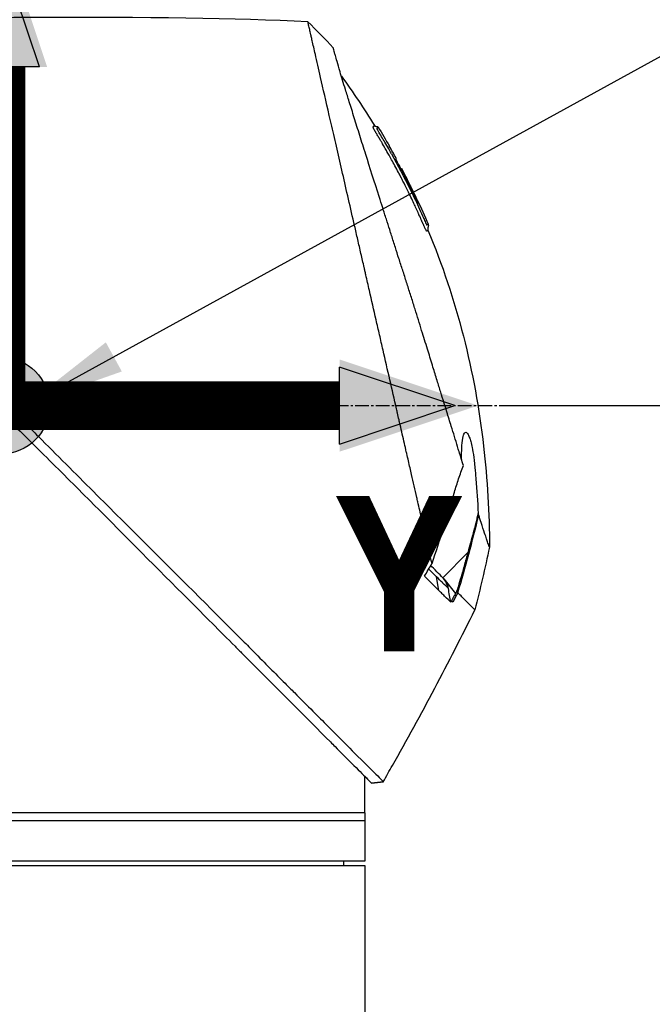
# Model space of a CAD drawing. Header units: millimetres. Extents: x 0 to 4378, y 0 to 2376.
# Tile 155 of 224: x 1695 to 1773, y 1566 to 1687. Entities that reach past the tile are written whole.
import ezdxf

# ---------------------------------------------------------------- set-up
doc = ezdxf.new("R2010")
doc.units = ezdxf.units.MM
doc.header["$LTSCALE"] = 0.2
doc.linetypes.add('CENTER2', pattern=[1.125, 0.75, -0.125, 0.125, -0.125])
for name, color, linetype in [('02_Center Line', 1, 'CENTER2'), ('07_Special Line2', 76, 'Continuous'), ('12_Before Rev.Num.', 5, 'Continuous')]:
    doc.layers.add(name, color=color, linetype=linetype)
doc.layers.add('14_Mark', color=7, linetype='Continuous', true_color=0xe03c31)
doc.styles.add('Rainbow-5.0 Style', font='malgunsl.ttf')
doc.dimstyles.new('Rainbow-5.0 Style', dxfattribs={"dimtxt": 4, "dimasz": 2.5, "dimexe": 1, "dimexo": 1, "dimgap": 1, "dimtad": 1, "dimdsep": 46, "dimtxsty": 'Rainbow-5.0 Style', "dimcen": 0, "dimclrd": 251, "dimclre": 251, "dimclrt": 7, "dimazin": 3, "dimtp": 0.1, "dimtm": 0.1, "dimtfac": 0.61, "dimtmove": 0, "dimatfit": 3, "dimfxl": 1, "dimlwd": -1, "dimlwe": -1, "dimarcsym": 1})

# ---------------------------------------------------------------- blocks, each defined once
blk = doc.blocks.new('*D130')
at = {"color": 251, "linetype": 'ByBlock', "transparency": 16777216}
for p, q in [((1755.7, 1639.53), (1891.38, 1639.53)), ((1887.38, 1279.38), (1887.38, 1629.53)), ((1722.43, 1269.38), (1891.38, 1269.38))]:
    blk.add_line(p, q, dxfattribs=at)
at = {"color": 251, "transparency": 16777216}
for points in [[(1885.72, 1629.53), (1889.05, 1629.53), (1887.38, 1639.53)], [(1885.72, 1279.38), (1889.05, 1279.38), (1887.38, 1269.38)]]:
    blk.add_solid(points, dxfattribs=at)
at = {"layer": 'Defpoints', "color": 0, "transparency": 16777216}
for p in [(1751.7, 1639.53), (1887.38, 1639.53), (1718.43, 1269.38)]:
    blk.add_point(p, dxfattribs=at)
at = {"color": 7, "transparency": 16777216, "insert": (1875.06, 1454.46), "char_height": 16, "attachment_point": 5, "rotation": 90, "style": 'Rainbow-5.0 Style'}
blk.add_mtext('370.15', dxfattribs=at)
blk = doc.blocks.new('*D131')
at = {"color": 251, "linetype": 'ByBlock', "transparency": 16777216}
for p, q in [((1638.55, 1756.68), (1891.38, 1756.68)), ((1887.38, 1649.53), (1887.38, 1746.68)), ((1755.7, 1639.53), (1891.38, 1639.53))]:
    blk.add_line(p, q, dxfattribs=at)
at = {"color": 251, "transparency": 16777216}
for points in [[(1885.72, 1746.68), (1889.05, 1746.68), (1887.38, 1756.68)], [(1885.72, 1649.53), (1889.05, 1649.53), (1887.38, 1639.53)]]:
    blk.add_solid(points, dxfattribs=at)
at = {"layer": 'Defpoints', "color": 0, "transparency": 16777216}
for p in [(1634.55, 1756.68), (1887.38, 1756.68), (1751.7, 1639.53)]:
    blk.add_point(p, dxfattribs=at)
at = {"color": 7, "transparency": 16777216, "insert": (1875.07, 1698.11), "char_height": 16, "attachment_point": 5, "rotation": 90, "style": 'Rainbow-5.0 Style'}
blk.add_mtext('117.15', dxfattribs=at)
blk = doc.blocks.new('*D132')
at = {"color": 251, "linetype": 'ByBlock', "transparency": 16777216}
for p, q in [((1638.55, 1756.68), (1943.4, 1756.68)), ((1939.4, 1746.68), (1939.4, 866.68)), ((1814.42, 856.68), (1943.4, 856.68))]:
    blk.add_line(p, q, dxfattribs=at)
at = {"color": 251, "transparency": 16777216}
for points in [[(1937.74, 1746.68), (1941.07, 1746.68), (1939.4, 1756.68)], [(1937.74, 866.68), (1941.07, 866.68), (1939.4, 856.68)]]:
    blk.add_solid(points, dxfattribs=at)
at = {"layer": 'Defpoints', "color": 0, "transparency": 16777216}
for p in [(1634.55, 1756.68), (1810.42, 856.68), (1939.4, 856.68)]:
    blk.add_point(p, dxfattribs=at)
at = {"color": 7, "transparency": 16777216, "insert": (1927.12, 1306.68), "char_height": 16, "attachment_point": 5, "rotation": 90, "style": 'Rainbow-5.0 Style'}
blk.add_mtext('900', dxfattribs=at)
blk = doc.blocks.new('Blk$A37R2-3W24R')
for p, q in [((7.74, 1013.49), (7.74, 1013.49)), ((8.94, 1011.94), (8.93, 1011.93)), ((9.79, 1010.39), (9.79, 1010.39)), ((10.29, 1008.97), (10.29, 1008.98)), ((10.38, 1009.06), (10.43, 1009.11)), ((10.46, 1009.15), (10.46, 1009.15)), ((18.66, 961.7), (15.54, 958.57)), ((14.44, 959.01), (14.44, 959.01)), ((15.07, 956.97), (14.76, 958.69)), ((15.68, 958.42), (17.13, 956.62)), ((15.98, 957.48), (15.98, 957.48)), ((17.36, 956.75), (17.36, 956.75)), ((5.9, 933), (5.9, 934)), ((6.74, 933.16), (8.19, 933.34)), ((8.19, 933.34), (8.19, 933.34)), ((5.9, 929.5), (5.9, 932.5)), ((5.9, 929.5), (-84.1, 929.5)), ((5.9, 929.5), (5.9, 923.5)), ((5.9, 928.5), (-84.1, 928.5)), ((5.9, 923.5), (-84.1, 923.5)), ((-84.1, 923), (5.9, 923)), ((3.29, 923), (3.3, 923.5)), ((5.9, 923), (5.9, 719.1))]:
    blk.add_line(p, q)
for centre, major_axis, ratio, start_param, end_param in [((-345.1, 997.6), (-366.09, -26.02), 0.042138, 3.488133, 3.909025), ((-0.48, 1024.81), (-7.47, 7.7), 0.120793, 4.50015, 4.924628), ((-73.55, 964.88), (-45.52, 83.34), 1, 4.712389, 4.730948), ((-73.55, 964.88), (47.06, -82.48), 1, 1.552239, 1.570796), ((-48.79, 943.69), (61.32, 61.29), 0.000012, 6.229279, 6.245754), ((-163.81, 1010.5), (-44.19, -183.8), 1, 1.51817, 1.570796), ((-2401.35, 2396.85), (-765.25, 2704.52), 0.999799, 3.899585, 3.900232), ((-10.44, 981.83), (29.37, -28.27), 0.004865, 5.887634, 5.901943), ((22.59, 953.11), (-157.24, -287.66), 0.019111, 4.710355, 4.714425), ((-9.64, 982.72), (29.02, -28.06), 0.006576, 0.377371, 0.391215), ((-72.8, 991.8), (92.5, 175.69), 0.499327, 4.653394, 4.763255), ((-331.93, 1128.58), (133.4, 370.15), 0.996605, 4.537773, 4.543581)]:
    blk.add_ellipse(centre, major_axis=major_axis, ratio=ratio, start_param=start_param, end_param=end_param)
for points, knots in [([(14.21, 960.31), (13.74, 962.33), (13.24, 964.52), (12.62, 967.25), (12.53, 967.6), (12.41, 968.14), (12.37, 968.32), (12.11, 969.47), (11.91, 970.35), (11.56, 971.86), (11.43, 972.45), (11.23, 973.31), (11.16, 973.62), (11.07, 974), (11.05, 974.08), (10.96, 974.48), (10.88, 974.82), (10.63, 975.92), (10.45, 976.7), (10.22, 977.69), (10.18, 977.89), (10.07, 978.37), (10.01, 978.64), (9.91, 979.08), (9.86, 979.26), (9.28, 981.81), (8.72, 984.25), (8.01, 987.34), (7.87, 987.97), (7.58, 989.22), (7.44, 989.83), (7.02, 991.67), (6.75, 992.88), (6.39, 994.41), (6.32, 994.73), (6.17, 995.37), (6.1, 995.69), (5.99, 996.18), (5.95, 996.33), (5.88, 996.64), (5.85, 996.79), (5.69, 997.5), (5.55, 998.07), (5.36, 998.94), (5.29, 999.23), (5.16, 999.81), (5.09, 1000.09), (4.89, 1000.95), (4.77, 1001.52), (4.38, 1003.19), (4.13, 1004.3), (3.63, 1006.46), (3.39, 1007.52), (2.92, 1009.59), (2.69, 1010.59), (2.35, 1012.05), (2.24, 1012.53), (2.03, 1013.47), (1.92, 1013.93), (1.71, 1014.83), (1.61, 1015.28), (1.11, 1017.45), (0.75, 1019.02), (0.19, 1021.48), (-0.03, 1022.44), (-0.36, 1023.9), (-0.49, 1024.47), (-0.65, 1025.14), (-0.69, 1025.31), (-0.74, 1025.55), (-0.76, 1025.62), (-0.8, 1025.82), (-0.83, 1025.94), (-0.9, 1026.25), (-0.94, 1026.43), (-1, 1026.7), (-1.03, 1026.8), (-1.06, 1026.92), (-1.06, 1026.96), (-1.09, 1027.09), (-1.11, 1027.17), (-1.14, 1027.28), (-1.14, 1027.31), (-1.14, 1027.31)], [0.000001, 0.000001, 0.000001, 0.000001, 0.87198, 0.87198, 0.998176, 0.998176, 1.064575, 1.064575, 1.41457, 1.41457, 1.596219, 1.596219, 1.693857, 1.693857, 1.719166, 1.719166, 1.837725, 1.837725, 2.111396, 2.111396, 2.182409, 2.182409, 2.276499, 2.276499, 2.337341, 2.337341, 3.162147, 3.162147, 3.373842, 3.373842, 3.579811, 3.579811, 3.984502, 3.984502, 4.09507, 4.09507, 4.202311, 4.202311, 4.255972, 4.255972, 4.304596, 4.304596, 4.486711, 4.486711, 4.581165, 4.581165, 4.673894, 4.673894, 4.859509, 4.859509, 5.231419, 5.231419, 5.60592, 5.60592, 5.979077, 5.979077, 6.165933, 6.165933, 6.351964, 6.351964, 6.539189, 6.539189, 7.288579, 7.288579, 7.860772, 7.860772, 8.290537, 8.290537, 8.451715, 8.451715, 8.522248, 8.522248, 8.654959, 8.654959, 8.889881, 8.889881, 9.06617, 9.06617, 9.132077, 9.132077, 9.362293, 9.362293, 9.592797, 9.592797, 9.592797, 9.592797]), ([(18.09, 972.45), (18, 972.73), (17.91, 973.02), (17.74, 973.59), (17.64, 973.89), (17.49, 974.38), (17.43, 974.58), (17.12, 975.6), (16.86, 976.44), (16.41, 977.88), (16.23, 978.47), (15.8, 979.86), (15.55, 980.68), (15.14, 981.98), (15, 982.46), (14.68, 983.5), (14.5, 984.05), (14.13, 985.26), (13.93, 985.91), (13.5, 987.31), (13.27, 988.06), (12.76, 989.69), (12.5, 990.56), (12.15, 991.66), (12.08, 991.88), (11.86, 992.6), (11.7, 993.1), (11.38, 994.09), (11.23, 994.59), (10.91, 995.58), (10.75, 996.08), (10.43, 997.06), (10.27, 997.56), (9.97, 998.48), (9.82, 998.95), (9.6, 999.65), (9.52, 999.9), (9.28, 1000.64), (9.13, 1001.12), (8.84, 1002.03), (8.7, 1002.46), (8.41, 1003.36), (8.26, 1003.84), (7.96, 1004.77), (7.82, 1005.23), (7.09, 1007.51), (6.54, 1009.25), (5.89, 1011.3), (5.77, 1011.7), (5.52, 1012.49), (5.39, 1012.88), (5.04, 1014.02), (4.81, 1014.74), (4.38, 1016.13), (4.17, 1016.79), (3.81, 1017.94), (3.66, 1018.44), (3.25, 1019.75), (3.03, 1020.49), (2.69, 1021.61), (2.57, 1022.03), (2.38, 1022.67), (2.31, 1022.92), (2.21, 1023.28), (2.17, 1023.42), (2.13, 1023.58), (2.12, 1023.62), (2.07, 1023.79), (2.05, 1023.9), (2.01, 1024.03), (2, 1024.07), (2, 1024.07)], [0.000001, 0.000001, 0.000001, 0.000001, 0.11946, 0.11946, 0.241052, 0.241052, 0.321692, 0.321692, 0.643653, 0.643653, 0.858623, 0.858623, 1.144694, 1.144694, 1.308122, 1.308122, 1.494874, 1.494874, 1.708069, 1.708069, 1.951832, 1.951832, 2.230695, 2.230695, 2.303189, 2.303189, 2.46479, 2.46479, 2.625297, 2.625297, 2.787922, 2.787922, 2.946664, 2.946664, 3.08253, 3.08253, 3.156368, 3.156368, 3.305764, 3.305764, 3.43529, 3.43529, 3.579096, 3.579096, 3.721833, 3.721833, 4.292184, 4.292184, 4.435257, 4.435257, 4.578157, 4.578157, 4.862917, 4.862917, 5.148905, 5.148905, 5.393875, 5.393875, 5.822939, 5.822939, 6.144758, 6.144758, 6.385994, 6.385994, 6.566823, 6.566823, 6.63475, 6.63475, 6.873456, 6.873456, 7.112007, 7.112007, 7.112007, 7.112007]), ([(12.82, 1002.97), (12.8, 1003.01), (12.77, 1003.07), (12.73, 1003.17), (12.72, 1003.2), (12.7, 1003.23), (12.69, 1003.26), (12.61, 1003.43), (12.57, 1003.52), (12.57, 1003.52), (12.57, 1003.52), (12.55, 1003.56), (12.55, 1003.58), (12.36, 1004.01), (12.16, 1004.43), (11.97, 1004.85), (11.85, 1005.1), (11.73, 1005.35), (11.61, 1005.6), (11.47, 1005.9), (11.33, 1006.17), (11.21, 1006.42), (10.98, 1006.88), (10.79, 1007.27), (10.62, 1007.59), (10.55, 1007.73), (10.48, 1007.86), (10.43, 1007.97), (10.22, 1008.38), (10.1, 1008.61), (10.07, 1008.66), (9.92, 1008.94), (9.77, 1009.23), (9.62, 1009.51), (9.48, 1009.75), (9.35, 1010), (9.21, 1010.24), (8.98, 1010.67), (8.79, 1011.01), (8.64, 1011.27), (8.53, 1011.47), (8.44, 1011.62), (8.38, 1011.72), (8.15, 1012.13), (8.01, 1012.36), (7.99, 1012.41), (7.96, 1012.44), (7.94, 1012.47), (7.93, 1012.51), (7.9, 1012.56), (7.87, 1012.6), (7.85, 1012.64), (7.8, 1012.73), (7.76, 1012.79), (7.72, 1012.85), (7.72, 1012.86), (7.71, 1012.88), (7.7, 1012.89), (7.67, 1012.93), (7.65, 1012.97), (7.64, 1012.99), (7.64, 1013), (7.63, 1013.01), (7.62, 1013.02), (7.62, 1013.03), (7.61, 1013.04), (7.6, 1013.05), (7.6, 1013.05), (7.6, 1013.06), (7.6, 1013.06), (7.57, 1013.11), (7.54, 1013.16), (7.52, 1013.19), (7.45, 1013.3), (7.41, 1013.37), (7.39, 1013.41), (7.38, 1013.43), (7.36, 1013.46), (7.34, 1013.49), (7.33, 1013.5), (7.32, 1013.52), (7.32, 1013.53), (7.31, 1013.54), (7.31, 1013.54), (7.31, 1013.55), (7.3, 1013.56), (7.29, 1013.57), (7.28, 1013.59), (7.27, 1013.61), (7.26, 1013.62), (7.25, 1013.64), (7.25, 1013.65), (7.24, 1013.66), (7.22, 1013.69), (7.21, 1013.71), (7.2, 1013.73), (7.19, 1013.75), (7.16, 1013.8), (7.13, 1013.85), (7.11, 1013.89), (7.08, 1013.95), (7.05, 1014), (7.03, 1014.04), (7.02, 1014.07), (7, 1014.1), (6.99, 1014.12), (6.98, 1014.14), (6.98, 1014.15), (6.97, 1014.16), (6.97, 1014.16), (6.97, 1014.17), (6.97, 1014.17), (6.96, 1014.19), (6.95, 1014.22), (6.94, 1014.25), (6.93, 1014.25), (6.93, 1014.26), (6.93, 1014.26), (6.93, 1014.27), (6.93, 1014.27), (6.93, 1014.28), (6.93, 1014.28), (6.92, 1014.29), (6.92, 1014.3), (6.92, 1014.3), (6.92, 1014.31), (6.92, 1014.31), (6.92, 1014.32), (6.95, 1014.34), (6.97, 1014.38), (6.99, 1014.4), (7.01, 1014.42), (7.03, 1014.43), (7.03, 1014.44), (7.04, 1014.45), (7.05, 1014.45), (7.05, 1014.46), (7.06, 1014.46), (7.06, 1014.47), (7.07, 1014.48), (7.07, 1014.48), (7.08, 1014.48), (7.08, 1014.48), (7.08, 1014.48), (7.08, 1014.48)], [-0.6381839, -0.6381839, -0.6381839, -0.6381839, -0.6316964, -0.6316964, -0.6316964, -0.6307456, -0.6307456, -0.6307456, -0.6250215, -0.6250215, -0.6250215, -0.6234436, -0.6234436, -0.6234436, -0.5910238, -0.5910238, -0.5910238, -0.5714286, -0.5714286, -0.5714286, -0.5584343, -0.5584343, -0.5584343, -0.5344378, -0.5344378, -0.5344378, -0.5236736, -0.5236736, -0.5236736, -0.4857143, -0.4857143, -0.4857143, -0.4628498, -0.4628498, -0.4628498, -0.4428571, -0.4428571, -0.4428571, -0.4184801, -0.4184801, -0.4184801, -0.4, -0.4, -0.4, -0.3785714, -0.3785714, -0.3785714, -0.3766324, -0.3766324, -0.3766324, -0.3736775, -0.3736775, -0.3736775, -0.3678571, -0.3678571, -0.3678571, -0.3667329, -0.3667329, -0.3667329, -0.3632653, -0.3632653, -0.3632653, -0.3617347, -0.3617347, -0.3617347, -0.3602041, -0.3602041, -0.3602041, -0.3600354, -0.3600354, -0.3600354, -0.3571429, -0.3571429, -0.3571429, -0.3517857, -0.3517857, -0.3517857, -0.3491071, -0.3491071, -0.3491071, -0.347306, -0.347306, -0.347306, -0.3464286, -0.3464286, -0.3464286, -0.3448214, -0.3448214, -0.3448214, -0.3432143, -0.3432143, -0.3432143, -0.341231, -0.341231, -0.341231, -0.34, -0.34, -0.34, -0.3357143, -0.3357143, -0.3357143, -0.3314305, -0.3314305, -0.3314305, -0.3277963, -0.3277963, -0.3277963, -0.325, -0.325, -0.325, -0.3238534, -0.3238534, -0.3238534, -0.3196429, -0.3196429, -0.3196429, -0.3186098, -0.3186098, -0.3186098, -0.3169643, -0.3169643, -0.3169643, -0.3142857, -0.3142857, -0.3142857, -0.3057284, -0.3057284, -0.3057284, -0.2625175, -0.2625175, -0.2625175, -0.2379132, -0.2379132, -0.2379132, -0.2285714, -0.2285714, -0.2285714, -0.2146659, -0.2146659, -0.2146659, -0.1843164, -0.1843164, -0.1843164, -0.1783373, -0.1783373, -0.1783373, -0.1783373]), ([(7.08, 1014.48), (7.09, 1014.46), (7.1, 1014.44), (7.14, 1014.42), (7.16, 1014.41), (7.2, 1014.39), (7.22, 1014.39), (7.27, 1014.38), (7.31, 1014.37), (7.38, 1014.37), (7.42, 1014.36), (7.48, 1014.34), (7.5, 1014.33), (7.53, 1014.3), (7.55, 1014.28), (7.56, 1014.26)], [0, 0, 0, 0, 0.00696823, 0.00696823, 0.0132767, 0.0132767, 0.01999623, 0.01999623, 0.03024169, 0.03024169, 0.04191695, 0.04191695, 0.04845969, 0.04845969, 0.05587781, 0.05587781, 0.05587781, 0.05587781]), ([(7.69, 1013.58), (7.67, 1013.61), (7.65, 1013.63), (7.64, 1013.66), (7.55, 1013.8), (7.51, 1013.88), (7.49, 1013.91), (7.49, 1013.92), (7.47, 1013.95), (7.46, 1013.99), (7.45, 1013.99), (7.45, 1013.99), (7.45, 1014), (7.44, 1014.02), (7.43, 1014.03), (7.43, 1014.05), (7.42, 1014.06), (7.42, 1014.08), (7.41, 1014.09), (7.41, 1014.09), (7.41, 1014.09), (7.41, 1014.09), (7.41, 1014.09), (7.41, 1014.09), (7.41, 1014.1), (7.41, 1014.1), (7.41, 1014.1), (7.41, 1014.11), (7.41, 1014.11), (7.41, 1014.11), (7.41, 1014.11), (7.41, 1014.12), (7.42, 1014.12), (7.42, 1014.12), (7.42, 1014.12), (7.42, 1014.13), (7.42, 1014.13), (7.42, 1014.13), (7.43, 1014.13), (7.43, 1014.13), (7.43, 1014.13), (7.43, 1014.14), (7.44, 1014.14), (7.44, 1014.14), (7.45, 1014.15), (7.45, 1014.15), (7.45, 1014.15), (7.46, 1014.16), (7.47, 1014.16), (7.47, 1014.17), (7.47, 1014.17), (7.48, 1014.18), (7.49, 1014.19), (7.5, 1014.2), (7.51, 1014.21), (7.52, 1014.22), (7.52, 1014.22), (7.52, 1014.22), (7.53, 1014.23), (7.54, 1014.24), (7.55, 1014.25), (7.56, 1014.26), (7.56, 1014.26), (7.56, 1014.26), (7.56, 1014.26), (7.56, 1014.26), (7.56, 1014.26)], [0.6113952, 0.6113952, 0.6113952, 0.6113952, 0.6163655, 0.6163655, 0.6163655, 0.6428571, 0.6428571, 0.6428571, 0.6462054, 0.6462054, 0.6462054, 0.6466888, 0.6466888, 0.6466888, 0.6495536, 0.6495536, 0.6495536, 0.6529018, 0.6529018, 0.6529018, 0.6534468, 0.6534468, 0.6534468, 0.6545759, 0.6545759, 0.6545759, 0.65625, 0.65625, 0.65625, 0.6595982, 0.6595982, 0.6595982, 0.6629464, 0.6629464, 0.6629464, 0.6668565, 0.6668565, 0.6668565, 0.6696429, 0.6696429, 0.6696429, 0.6763393, 0.6763393, 0.6763393, 0.6830357, 0.6830357, 0.6830357, 0.6964286, 0.6964286, 0.6964286, 0.7071219, 0.7071219, 0.7071219, 0.75, 0.75, 0.75, 0.7544493, 0.7544493, 0.7544493, 0.7766834, 0.7766834, 0.7766834, 0.7989284, 0.7989284, 0.7989284, 0.8029565, 0.8029565, 0.8029565, 0.8029565]), ([(9.2, 1010.97), (9.13, 1011.1), (9.06, 1011.23), (8.99, 1011.36), (8.63, 1011.99), (8.33, 1012.5), (8.09, 1012.9), (7.93, 1013.18), (7.79, 1013.41), (7.69, 1013.58)], [0.53854069, 0.53854069, 0.53854069, 0.53854069, 0.54601158, 0.54601158, 0.54601158, 0.58414804, 0.58414804, 0.58414804, 0.6113952, 0.6113952, 0.6113952, 0.6113952]), ([(9.2, 1010.97), (10, 1009.55), (10.76, 1008.1), (11.85, 1005.91), (12.2, 1005.17), (12.71, 1004.05), (12.88, 1003.68), (13.13, 1003.12), (13.21, 1002.93), (13.33, 1002.65), (13.38, 1002.55), (13.43, 1002.44), (13.44, 1002.41), (13.48, 1002.34), (13.5, 1002.3), (13.52, 1002.25), (13.53, 1002.23), (13.55, 1002.2), (13.55, 1002.19), (13.56, 1002.19)], [0, 0, 0, 0, 0.4895494, 0.4895494, 0.7349123, 0.7349123, 0.8575971, 0.8575971, 0.9189278, 0.9189278, 0.9500754, 0.9500754, 0.9597588, 0.9597588, 0.9764516, 0.9764516, 0.986508, 0.986508, 0.9974152, 0.9974152, 0.9974152, 0.9974152]), ([(12.44, 1004.89), (12.16, 1005.51), (11.86, 1006.12), (11.27, 1007.33), (10.96, 1007.93), (10.55, 1008.72), (10.49, 1008.84), (10.34, 1009.13), (10.26, 1009.28), (10.12, 1009.56), (10.05, 1009.7), (9.92, 1009.97), (9.86, 1010.09), (9.78, 1010.28), (9.76, 1010.33), (9.76, 1010.37), (9.77, 1010.37), (9.78, 1010.38), (9.79, 1010.39), (9.79, 1010.39)], [0, 0, 0, 0, 0.2033457, 0.2033457, 0.4054893, 0.4054893, 0.4711803, 0.4711803, 0.537522, 0.537522, 0.6072062, 0.6072062, 0.6950472, 0.6950472, 0.7818922, 0.7818922, 0.8436322, 0.8436322, 0.9566964, 0.9566964, 0.9566964, 0.9566964]), ([(10.05, 1009.69), (10.06, 1009.68), (10.07, 1009.67), (10.14, 1009.53), (10.21, 1009.39), (10.31, 1009.18), (10.34, 1009.12), (10.38, 1009.06)], [0.10468489, 0.10468489, 0.10468489, 0.10468489, 0.10797961, 0.10797961, 0.13839286, 0.13839286, 0.15095897, 0.15095897, 0.15095897, 0.15095897]), ([(10.46, 1009.15), (10.46, 1009.14), (10.45, 1009.13), (10.43, 1009.12), (10.43, 1009.12), (10.43, 1009.11), (10.43, 1009.11), (10.44, 1009.09), (10.45, 1009.07), (10.47, 1009.02), (10.48, 1008.99), (10.51, 1008.93), (10.53, 1008.9), (10.57, 1008.81), (10.6, 1008.76), (10.76, 1008.45), (10.85, 1008.28), (11.48, 1007.06), (11.99, 1006), (12.49, 1004.94)], [0, 0, 0, 0, 0.2014667, 0.2014667, 0.2163534, 0.2163534, 0.2235204, 0.2235204, 0.23705, 0.23705, 0.2500366, 0.2500366, 0.2610139, 0.2610139, 0.2818391, 0.2818391, 0.3061493, 0.3061493, 0.4559018, 0.4559018, 0.4559018, 0.4559018]), ([(11.76, 1006.58), (11.71, 1006.68), (11.61, 1006.89), (11.15, 1007.82), (10.81, 1008.48), (10.46, 1009.15)], [-0.3088999, -0.3088999, -0.3088999, -0.3088999, -0.2247493, -0.2247493, 0, 0, 0, 0]), ([(12.38, 1005.31), (12.34, 1005.38), (12.3, 1005.47), (12.18, 1005.73), (12.09, 1005.9), (11.96, 1006.18), (11.91, 1006.27), (11.77, 1006.56), (11.69, 1006.73), (11.23, 1007.66), (10.85, 1008.41), (10.46, 1009.15)], [0.2755532, 0.2755532, 0.2755532, 0.2755532, 0.2850415, 0.2850415, 0.2995323, 0.2995323, 0.3067321, 0.3067321, 0.3211833, 0.3211833, 0.3801221, 0.3801221, 0.3801221, 0.3801221]), ([(13.23, 1002.03), (13.23, 1002.04), (13.23, 1002.04), (13.22, 1002.05), (13.21, 1002.08), (13.2, 1002.11), (13.18, 1002.15), (13.15, 1002.21), (13.13, 1002.25), (13.12, 1002.28), (13.11, 1002.3), (13.1, 1002.32), (13.1, 1002.34), (13.09, 1002.34), (13.09, 1002.35), (13.09, 1002.35), (13.09, 1002.36), (13.08, 1002.36), (13.08, 1002.37), (13.08, 1002.38), (13.07, 1002.39), (13.07, 1002.4), (13.06, 1002.42), (13.05, 1002.44), (13.04, 1002.46), (13.03, 1002.48), (13.02, 1002.5), (13.01, 1002.52), (12.98, 1002.61), (12.94, 1002.69), (12.9, 1002.77), (12.89, 1002.81), (12.87, 1002.86), (12.84, 1002.92), (12.84, 1002.93), (12.83, 1002.94), (12.83, 1002.94), (12.83, 1002.96), (12.82, 1002.96), (12.82, 1002.97), (12.82, 1002.97), (12.82, 1002.97), (12.82, 1002.97)], [-0.66514195, -0.66514195, -0.66514195, -0.66514195, -0.66455586, -0.66455586, -0.66455586, -0.66183036, -0.66183036, -0.66183036, -0.65848214, -0.65848214, -0.65848214, -0.65680804, -0.65680804, -0.65680804, -0.65638951, -0.65638951, -0.65638951, -0.65597098, -0.65597098, -0.65597098, -0.65513393, -0.65513393, -0.65513393, -0.65351626, -0.65351626, -0.65351626, -0.65178571, -0.65178571, -0.65178571, -0.64508929, -0.64508929, -0.64508929, -0.64174107, -0.64174107, -0.64174107, -0.64037359, -0.64037359, -0.64037359, -0.63839286, -0.63839286, -0.63839286, -0.63818395, -0.63818395, -0.63818395, -0.63818395]), ([(13.43, 1001.62), (13.41, 1001.65), (13.4, 1001.69), (13.38, 1001.72), (13.32, 1001.84), (13.27, 1001.96), (13.23, 1002.03), (13.23, 1002.03), (13.23, 1002.03), (13.23, 1002.03)], [-0.67857143, -0.67857143, -0.67857143, -0.67857143, -0.67563925, -0.67563925, -0.67563925, -0.66517857, -0.66517857, -0.66517857, -0.66514195, -0.66514195, -0.66514195, -0.66514195]), ([(13.73, 1002.29), (13.73, 1002.29), (13.73, 1002.29), (13.73, 1002.29), (13.73, 1002.29), (13.73, 1002.28), (13.72, 1002.27), (13.71, 1002.26), (13.7, 1002.25), (13.69, 1002.24), (13.68, 1002.23), (13.68, 1002.22), (13.67, 1002.21), (13.66, 1002.2), (13.65, 1002.2), (13.63, 1002.19), (13.63, 1002.19), (13.63, 1002.19), (13.63, 1002.19), (13.63, 1002.19), (13.62, 1002.18), (13.62, 1002.18), (13.6, 1002.18), (13.59, 1002.18), (13.59, 1002.18), (13.59, 1002.18), (13.59, 1002.18), (13.59, 1002.18), (13.58, 1002.18), (13.59, 1002.15), (13.56, 1002.18), (13.56, 1002.18), (13.56, 1002.19), (13.56, 1002.19)], [0.1904669, 0.1904669, 0.1904669, 0.1904669, 0.1946998, 0.1946998, 0.1946998, 0.2185366, 0.2185366, 0.2185366, 0.2401138, 0.2401138, 0.2401138, 0.25, 0.25, 0.25, 0.2746433, 0.2746433, 0.2746433, 0.275, 0.275, 0.275, 0.284375, 0.284375, 0.284375, 0.29375, 0.29375, 0.29375, 0.2960651, 0.2960651, 0.2960651, 0.3063403, 0.3063403, 0.3063403, 0.3071483, 0.3071483, 0.3071483, 0.3071483]), ([(13.73, 1002.29), (13.74, 1002.26), (13.75, 1002.23), (13.76, 1002.17), (13.76, 1002.14), (13.75, 1002.06), (13.74, 1002.01), (13.71, 1001.87), (13.68, 1001.77), (13.69, 1001.62), (13.7, 1001.59), (13.71, 1001.55)], [0.00004944, 0.00004944, 0.00004944, 0.00004944, 0.00905919, 0.00905919, 0.01879779, 0.01879779, 0.03294906, 0.03294906, 0.06376674, 0.06376674, 0.07528968, 0.07528968, 0.07528968, 0.07528968]), ([(13.71, 1001.55), (13.71, 1001.55), (13.71, 1001.55), (13.71, 1001.55), (13.71, 1001.55), (13.7, 1001.54), (13.7, 1001.54), (13.69, 1001.53), (13.69, 1001.53), (13.69, 1001.53), (13.68, 1001.52), (13.67, 1001.51), (13.66, 1001.5), (13.65, 1001.49), (13.64, 1001.48), (13.64, 1001.48), (13.62, 1001.46), (13.61, 1001.45), (13.6, 1001.44), (13.6, 1001.44), (13.6, 1001.44), (13.6, 1001.44), (13.6, 1001.44), (13.6, 1001.44), (13.59, 1001.43), (13.59, 1001.43), (13.59, 1001.43), (13.59, 1001.43), (13.58, 1001.42), (13.57, 1001.42), (13.57, 1001.42), (13.57, 1001.41), (13.57, 1001.41), (13.57, 1001.41), (13.56, 1001.41), (13.56, 1001.41), (13.56, 1001.41), (13.56, 1001.41), (13.56, 1001.41), (13.56, 1001.41), (13.56, 1001.41), (13.56, 1001.42), (13.56, 1001.42), (13.55, 1001.42), (13.55, 1001.42), (13.55, 1001.42), (13.55, 1001.42), (13.55, 1001.42), (13.54, 1001.42), (13.54, 1001.43), (13.53, 1001.43), (13.52, 1001.46), (13.52, 1001.46), (13.51, 1001.48), (13.5, 1001.49), (13.48, 1001.52), (13.46, 1001.57), (13.43, 1001.62)], [-0.8424131, -0.8424131, -0.8424131, -0.8424131, -0.8361277, -0.8361277, -0.8361277, -0.7959166, -0.7959166, -0.7959166, -0.7857143, -0.7857143, -0.7857143, -0.7650972, -0.7650972, -0.7650972, -0.7397959, -0.7397959, -0.7397959, -0.7152592, -0.7152592, -0.7152592, -0.7135569, -0.7135569, -0.7135569, -0.7068916, -0.7068916, -0.7068916, -0.70606, -0.70606, -0.70606, -0.7010621, -0.7010621, -0.7010621, -0.6985631, -0.6985631, -0.6985631, -0.6973136, -0.6973136, -0.6973136, -0.6969517, -0.6969517, -0.6969517, -0.6960641, -0.6960641, -0.6960641, -0.6934402, -0.6934402, -0.6934402, -0.691691, -0.691691, -0.691691, -0.6873178, -0.6873178, -0.6873178, -0.6847598, -0.6847598, -0.6847598, -0.6785714, -0.6785714, -0.6785714, -0.6785714]), ([(13.71, 1001.55), (17.26, 993.07), (19.54, 983.97), (21.07, 970.7), (21.31, 966.52), (21.32, 962.35)], [0, 0, 0, 0, 2.758267, 2.758267, 4.009408, 4.009408, 4.009408, 4.009408]), ([(-37.48, 979.03), (-37.21, 978.76), (-36.96, 978.52), (-36.34, 977.89), (-36.05, 977.6), (-35.19, 976.75), (-34.62, 976.18), (-32.91, 974.46), (-31.77, 973.32), (-28.36, 969.91), (-26.11, 967.66), (-18.77, 960.33), (-14.54, 956.14), (-10.52, 952.11), (-9.97, 951.56), (-8.9, 950.48), (-8.36, 949.94), (-6.45, 948.02), (-5.19, 946.73), (-3.58, 945.12), (-3.19, 944.74), (-2.01, 943.55), (-1.25, 942.79), (-0.2, 941.74), (0.12, 941.42), (1.01, 940.53), (1.57, 939.97), (3.03, 938.51), (3.87, 937.64), (5.76, 935.77), (6.67, 934.88), (7.58, 933.97), (7.81, 933.73), (8.04, 933.5), (8.1, 933.44), (8.14, 933.39), (8.15, 933.38), (8.16, 933.37), (8.17, 933.36), (8.18, 933.35), (8.18, 933.35), (8.18, 933.35), (8.19, 933.35), (8.19, 933.34), (8.19, 933.34), (8.19, 933.34), (8.19, 933.34), (8.19, 933.34)], [0, 0, 0, 0, 0.115596, 0.115596, 0.212113, 0.212113, 0.405093, 0.405093, 0.790972, 0.790972, 1.563393, 1.563393, 3.332159, 3.332159, 3.60987, 3.60987, 3.890806, 3.890806, 4.623507, 4.623507, 4.856845, 4.856845, 5.35641, 5.35641, 5.576842, 5.576842, 5.990665, 5.990665, 6.711546, 6.711546, 7.79125, 7.79125, 8.330789, 8.330789, 8.599474, 8.599474, 8.666532, 8.666532, 8.716444, 8.716444, 8.791539, 8.791539, 8.829086, 8.829086, 8.847858, 8.847858, 8.871461, 8.871461, 8.871461, 8.871461]), ([(-38.47, 978.35), (-37.7, 977.61), (-36.94, 976.86), (-35.26, 975.22), (-34.35, 974.32), (-31.5, 971.49), (-29.56, 969.55), (-23.64, 963.62), (-19.69, 959.64), (-13.94, 953.88), (-12.01, 951.95), (-9.84, 949.77), (-9.53, 949.46), (-5.04, 944.96), (-1.24, 941.17), (1.83, 938.08), (2.03, 937.88), (2.97, 936.92), (3.66, 936.24), (5.04, 934.86), (5.67, 934.23), (6.3, 933.59), (6.46, 933.43), (6.63, 933.27), (6.67, 933.23), (6.71, 933.19), (6.72, 933.18), (6.73, 933.17), (6.73, 933.17), (6.73, 933.16), (6.73, 933.16), (6.74, 933.16), (6.74, 933.16), (6.74, 933.16), (6.74, 933.16), (6.74, 933.16)], [-7.620463, -7.620463, -7.620463, -7.620463, -7.336805, -7.336805, -6.999081, -6.999081, -6.270272, -6.270272, -4.749597, -4.749597, -3.95115, -3.95115, -3.814973, -3.814973, -1.971605, -1.971605, -1.846597, -1.846597, -1.347406, -1.347406, -0.675491, -0.675491, -0.339165, -0.339165, -0.169556, -0.169556, -0.084774, -0.084774, -0.042597, -0.042597, -0.021599, -0.021599, -0.011128, -0.011128, -0.000028, -0.000028, -0.000028, -0.000028]), ([(17.87, 973.16), (17.87, 973.8), (17.88, 974.26), (17.92, 975.04), (17.96, 975.48), (18.08, 976.09), (18.14, 976.3), (18.28, 976.53), (18.36, 976.58), (18.48, 976.54), (18.57, 976.48), (18.75, 976.15), (18.81, 976), (18.93, 975.64), (18.99, 975.45), (19.1, 974.99), (19.16, 974.72), (19.29, 974.02), (19.36, 973.57), (19.51, 972.45), (19.55, 971.89), (19.6, 971.25), (19.62, 971.02), (19.75, 969.37), (19.84, 967.99), (19.92, 966.52)], [-1.705013, -1.705013, -1.705013, -1.705013, -1.556708, -1.556708, -1.329106, -1.329106, -1.145925, -1.145925, -0.996981, -0.996981, -0.898581, -0.898581, -0.842466, -0.842466, -0.790237, -0.790237, -0.729818, -0.729818, -0.639276, -0.639276, -0.510567, -0.510567, -0.441089, -0.441089, -0.000001, -0.000001, -0.000001, -0.000001]), ([(16.99, 969.13), (17.15, 969.69), (17.32, 970.25), (17.69, 971.36), (17.89, 971.91), (18.09, 972.45)], [0.000001, 0.000001, 0.000001, 0.000001, 0.1746079, 0.1746079, 0.3493254, 0.3493254, 0.3493254, 0.3493254]), ([(14.21, 960.31), (14.69, 961.72), (15.18, 963.21), (16.12, 966.19), (16.58, 967.7), (16.99, 969.13)], [0.000001, 0.000001, 0.000001, 0.000001, 0.4445869, 0.4445869, 0.8865288, 0.8865288, 0.8865288, 0.8865288]), ([(19.92, 966.52), (19.72, 965.72), (19.52, 964.91), (19.1, 963.3), (18.88, 962.5), (18.66, 961.7)], [0.000001, 0.000001, 0.000001, 0.000001, 0.2490275, 0.2490275, 0.498054, 0.498054, 0.498054, 0.498054]), ([(19.99, 966.31), (19.98, 966.34), (19.97, 966.37), (19.94, 966.45), (19.93, 966.49), (19.92, 966.52)], [-0.04707166, -0.04707166, -0.04707166, -0.04707166, -0.02156687, -0.02156687, -0.00000099, -0.00000099, -0.00000099, -0.00000099]), ([(21.32, 962.35), (21.32, 962.35), (21.32, 962.35), (21.32, 962.35), (21.32, 962.36), (21.29, 962.42), (21.25, 962.54), (21.24, 962.56), (21.23, 962.58), (21.23, 962.6), (21.17, 962.75), (21.1, 962.95), (21.04, 963.12), (21.01, 963.21), (20.99, 963.29), (20.96, 963.36), (20.89, 963.57), (20.81, 963.81), (20.72, 964.08), (20.59, 964.46), (20.44, 964.9), (20.28, 965.4), (20.19, 965.69), (20.09, 965.99), (19.99, 966.31)], [-0.9997805, -0.9997805, -0.9997805, -0.9997805, -0.9852531, -0.9852531, -0.9852531, -0.7801742, -0.7801742, -0.7801742, -0.75, -0.75, -0.75, -0.5788911, -0.5788911, -0.5788911, -0.5, -0.5, -0.5, -0.3424334, -0.3424334, -0.3424334, -0.1230002, -0.1230002, -0.1230002, 0, 0, 0, 0]), ([(18.66, 961.7), (18.64, 961.61), (18.61, 961.51), (18.55, 961.3), (18.52, 961.2), (18.44, 960.89), (18.38, 960.69), (18.21, 960.08), (18.09, 959.68), (17.74, 958.46), (17.5, 957.66), (17.26, 956.85)], [-0.5086362, -0.5086362, -0.5086362, -0.5086362, -0.4739534, -0.4739534, -0.441906, -0.441906, -0.3787937, -0.3787937, -0.2524889, -0.2524889, -0.000008, -0.000008, -0.000008, -0.000008]), ([(14.76, 958.69), (14.68, 958.77), (14.54, 958.91), (14.32, 959.12), (14.16, 959.28), (14.02, 959.42), (13.91, 959.53), (13.9, 959.55), (13.89, 959.56), (13.87, 959.57), (13.85, 959.59), (13.83, 959.61), (13.8, 959.64)], [-1, -1, -1, -1, -0.75, -0.75, -0.75, -0.5269223, -0.5269223, -0.5269223, -0.5, -0.5, -0.5, -0.441661, -0.441661, -0.441661, -0.441661]), ([(15.54, 958.57), (15.32, 958.79), (15.09, 959.02), (14.84, 959.27), (14.83, 959.28), (14.82, 959.29), (14.81, 959.3), (14.49, 959.62), (14.23, 959.88), (14.05, 960.06)], [0, 0, 0, 0, 0.2423045, 0.2423045, 0.2423045, 0.25, 0.25, 0.25, 0.4698867, 0.4698867, 0.4698867, 0.4698867]), ([(15.07, 956.97), (14.81, 957.23), (14.54, 957.5), (13.94, 958.1), (13.61, 958.42), (13.28, 958.75)], [0, 0, 0, 0, 0.2242367, 0.2242367, 0.4651784, 0.4651784, 0.4651784, 0.4651784]), ([(16.24, 957.22), (16.02, 957.44), (15.79, 957.67), (15.55, 957.91), (15.54, 957.92), (15.54, 957.92), (15.54, 957.92), (15.29, 958.16), (15.03, 958.43), (14.76, 958.69)], [-1, -1, -1, -1, -0.5031772, -0.5031772, -0.5031772, -0.5, -0.5, -0.5, 0, 0, 0, 0]), ([(15.68, 958.42), (15.67, 958.43), (15.66, 958.43), (15.65, 958.45), (15.65, 958.45), (15.63, 958.47), (15.62, 958.49), (15.59, 958.51), (15.58, 958.53), (15.57, 958.54), (15.56, 958.55), (15.55, 958.56), (15.54, 958.57), (15.54, 958.57)], [0.000001, 0.000001, 0.000001, 0.000001, 0.00272697, 0.00272697, 0.00542648, 0.00542648, 0.01073802, 0.01073802, 0.01585747, 0.01585747, 0.01837058, 0.01837058, 0.02084972, 0.02084972, 0.02084972, 0.02084972]), ([(16.24, 957.22), (16.23, 957.27), (16.19, 957.52), (15.93, 958.06), (15.81, 958.25), (15.68, 958.42)], [0.00000226, 0.00000226, 0.00000226, 0.00000226, 0.01532774, 0.01532774, 0.02361868, 0.02361868, 0.02361868, 0.02361868]), ([(16.53, 955.54), (16.31, 955.75), (16.08, 955.97), (15.72, 956.33), (15.59, 956.46), (15.4, 956.65), (15.34, 956.71), (15.24, 956.81), (15.21, 956.84), (15.16, 956.89), (15.14, 956.91), (15.1, 956.94), (15.09, 956.96), (15.07, 956.97)], [0.000001, 0.000001, 0.000001, 0.000001, 0.2318332, 0.2318332, 0.3483456, 0.3483456, 0.40613, 0.40613, 0.4349144, 0.4349144, 0.4492809, 0.4492809, 0.4664527, 0.4664527, 0.4664527, 0.4664527]), ([(16.53, 955.54), (16.47, 955.81), (16.42, 956.11), (16.33, 956.65), (16.28, 956.97), (16.24, 957.22)], [0.000001, 0.000001, 0.000001, 0.000001, 0.083636, 0.083636, 0.1696312, 0.1696312, 0.1696312, 0.1696312]), ([(16.61, 955.68), (16.59, 955.66), (16.58, 955.64), (16.55, 955.59), (16.54, 955.56), (16.53, 955.54)], [-0.01682573, -0.01682573, -0.01682573, -0.01682573, -0.00841337, -0.00841337, -0.00000101, -0.00000101, -0.00000101, -0.00000101]), ([(17.13, 956.62), (17.04, 956.46), (16.95, 956.31), (16.78, 956), (16.69, 955.84), (16.61, 955.68)], [-0.1067409, -0.1067409, -0.1067409, -0.1067409, -0.0533713, -0.0533713, -0.0000018, -0.0000018, -0.0000018, -0.0000018]), ([(17.26, 956.85), (17.24, 956.81), (17.22, 956.77), (17.17, 956.69), (17.15, 956.66), (17.13, 956.62)], [-0.02701964, -0.02701964, -0.02701964, -0.02701964, -0.01351028, -0.01351028, -0.000001, -0.000001, -0.000001, -0.000001]), ([(19.51, 954.6), (19.51, 954.6), (19.51, 954.6), (19.5, 954.61), (19.49, 954.62), (19.48, 954.63), (19.47, 954.64), (19.43, 954.67), (19.39, 954.72), (19.33, 954.78), (19.21, 954.89), (19.04, 955.06), (18.81, 955.3), (18.8, 955.3), (18.8, 955.31), (18.79, 955.31), (18.56, 955.54), (18.28, 955.83), (17.92, 956.19), (17.76, 956.35), (17.59, 956.52), (17.41, 956.7)], [0.0000758, 0.0000758, 0.0000758, 0.0000758, 0.0768214, 0.0768214, 0.0768214, 0.1521768, 0.1521768, 0.1521768, 0.2988063, 0.2988063, 0.2988063, 0.5714286, 0.5714286, 0.5714286, 0.5782623, 0.5782623, 0.5782623, 0.8701763, 0.8701763, 0.8701763, 1, 1, 1, 1]), ([(6.74, 933.16), (6.74, 933.16), (6.72, 933.17), (6.6, 933.29), (6.33, 933.56), (5.9, 934)], [-8.6028048, -8.6028048, -8.6028048, -8.6028048, -8.4195703, -8.4195703, -7.7286267, -7.7286267, -7.7286267, -7.7286267]), ([(5.9, 932.5), (5.9, 932.56), (5.9, 932.63), (5.9, 932.75), (5.9, 932.81), (5.9, 932.9), (5.9, 932.94), (5.9, 932.99), (5.9, 933), (5.9, 933)], [0, 0, 0, 0, 0.0188345, 0.0188345, 0.037669, 0.037669, 0.0565035, 0.0565035, 0.075338, 0.075338, 0.075338, 0.075338])]:
    blk.add_open_spline(points, degree=3, knots=knots)
for points in [[(3, 1020.58), (4.44, 1018.6), (5.8, 1016.56), (7.08, 1014.48)], [(7.56, 1014.26), (7.56, 1014.26), (7.56, 1014.26), (7.56, 1014.26)], [(7.56, 1014.26), (8.03, 1013.49), (8.49, 1012.72), (8.94, 1011.94)], [(7.97, 1013.1), (7.98, 1013.1), (7.98, 1013.09), (7.98, 1013.09)], [(12.38, 1005.31), (12.85, 1004.31), (13.3, 1003.3), (13.73, 1002.29)], [(21.32, 962.35), (20.77, 959.75), (20.17, 957.17), (19.51, 954.6)], [(8.19, 933.34), (7.7, 933.28), (7.22, 933.22), (6.74, 933.16)]]:
    blk.add_open_spline(points, degree=3)
at = {"layer": '02_Center Line', "ltscale": 11.288275}
blk.add_line((-216.25, 979.85), (36.59, 979.85), dxfattribs=at)
blk = doc.blocks.new('A$Ca1632f6c')
at = {"layer": '07_Special Line2'}
blk.add_hatch(color=256, dxfattribs=at).paths.add_polyline_path([(49.16, 0), (34.9, 4.75), (34.9, -4.75)])
at = {"layer": '12_Before Rev.Num.'}
blk.add_hatch(color=256, dxfattribs=at).paths.add_polyline_path([(0, 49.16), (-4.75, 34.9), (4.75, 34.9)])
at = {"layer": '14_Mark'}
h = blk.add_hatch(color=256, dxfattribs=at)
h.dxf.hatch_style = 1
h.paths.add_polyline_path([(5, 0, 1), (-5, 0, 1)])
at = {"layer": '07_Special Line2'}
for p, q in [((34.9, -3.96), (34.9, 3.96)), ((46.78, 0), (34.9, 3.96)), ((34.9, -3.96), (46.78, 0))]:
    blk.add_line(p, q, dxfattribs=at)
at = {"layer": '07_Special Line2', "const_width": 5}
blk.add_lwpolyline([(34.9, 0), (0, 0)], dxfattribs=at)
at = {"layer": '12_Before Rev.Num.'}
for p, q in [((0, 46.78), (-3.96, 34.9)), ((3.96, 34.9), (0, 46.78)), ((3.96, 34.9), (-3.96, 34.9))]:
    blk.add_line(p, q, dxfattribs=at)
at = {"layer": '12_Before Rev.Num.', "const_width": 5}
blk.add_lwpolyline([(0, 34.9), (0, 0)], dxfattribs=at)
at = {"layer": '14_Mark'}
blk.add_circle((0, 0), 5, dxfattribs=at)
at = {"layer": '07_Special Line2', "insert": (34.53, -17.31), "char_height": 16, "attachment_point": 4, "style": 'Rainbow-5.0 Style'}
blk.add_mtext('{\\fMalgun Gothic Semilight|b1|i0|c129|p50;Y}', dxfattribs=at)
at = {"layer": '12_Before Rev.Num.', "insert": (-20.59, 35.73), "char_height": 16, "attachment_point": 4, "style": 'Rainbow-5.0 Style'}
blk.add_mtext('{\\fMalgun Gothic Semilight|b1|i0|c129|p50;Z}', dxfattribs=at)
at = {"layer": '14_Mark', "insert": (-17.84, -15.46), "char_height": 16, "attachment_point": 4, "style": 'Rainbow-5.0 Style'}
blk.add_mtext('{\\fMalgun Gothic Semilight|b1|i0|c129|p50;3}', dxfattribs=at)

msp = doc.modelspace()

# ---------------------------------------------------------------- block references
msp.add_blockref('Blk$A37R2-3W24R', (1731.806, 659.684))
at = {"xscale": 1.2, "yscale": 1.2, "zscale": 1.2}
msp.add_blockref('A$Ca1632f6c', (1692.706, 1639.534), dxfattribs=at)

# ---------------------------------------------------------------- dimensions: what is measured, and where the dimension line sits
for base, p1, p2, picture, middle in [((1887.384, 1756.684), (1751.697, 1639.534), (1634.547, 1756.684), '*D131', (1875.069, 1698.109)), ((1939.402, 856.684), (1634.547, 1756.684), (1810.421, 856.684), '*D132', (1927.125, 1306.684)), ((1887.384, 1639.534), (1718.427, 1269.384), (1751.697, 1639.534), '*D130', (1875.064, 1454.459))]:
    dim = msp.add_linear_dim(base=base, p1=p1, p2=p2, angle=90, dimstyle='Rainbow-5.0 Style', override={"dimscale": 4, "dimtol": 0, "dimlim": 0, "dimtp": 0.1, "dimtm": 0.1, "dimtfac": 0.61, "dimtdec": 2, "dimtolj": 0, "dimtzin": 8})
    dim.commit()
    dim.dimension.update_dxf_attribs({"geometry": picture, "text_midpoint": middle})

# ---------------------------------------------------------------- leaders
at = {"annotation_type": 0, "has_hookline": 1, "hookline_direction": 0}
for points, text_width in [([(1695.706, 1639.534), (1982.678, 1797.22), (1995.178, 1797.22)], 115.187), ([(1695.706, 1495.4), (1982.678, 1641.648), (1995.178, 1641.648)], 99.666)]:
    msp.add_leader(points, dimstyle='Rainbow-5.0 Style', override={"dimscale": 5, "dimgap": 1, "dimtad": 1}, dxfattribs=dict(at, text_width=text_width))
msp.add_leader([(1695.706, 1269.384), (1982.678, 1641.648)], dimstyle='Rainbow-5.0 Style', override={"dimscale": 5, "dimgap": 1, "dimtad": 1})

doc.saveas('drawing.dxf')
